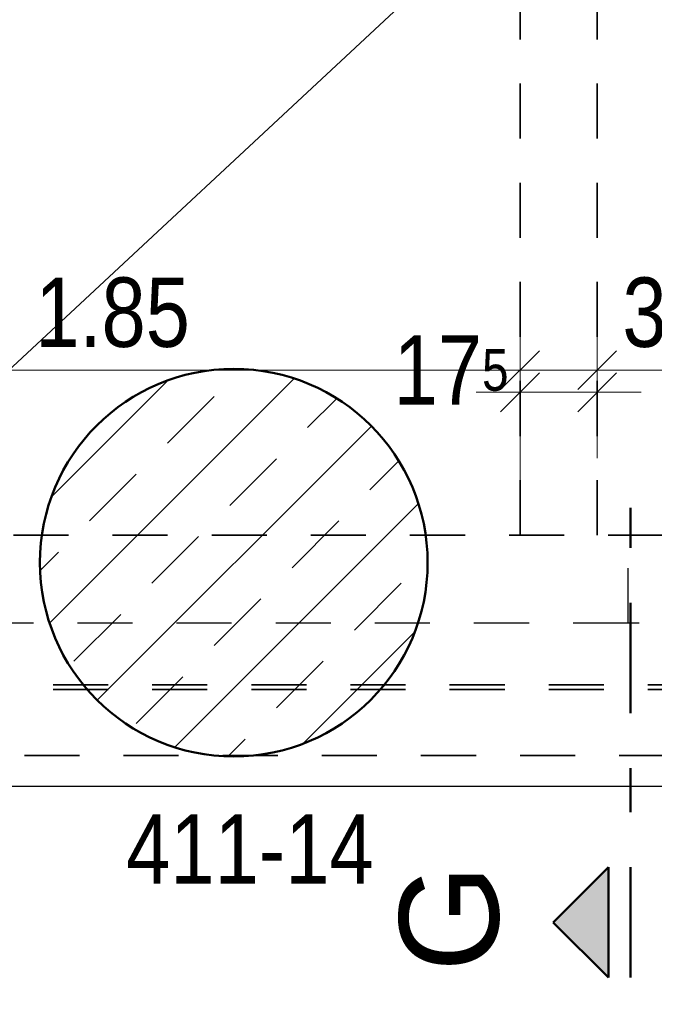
# Model space of a CAD drawing. Header units: millimetres. Extents: x -50 to 85, y 0 to 206.
# Tile 96 of 152: x 41.03 to 42.47, y 20.29 to 22.53. Entities that reach past the tile are written whole.
import ezdxf

# ---------------------------------------------------------------- set-up
doc = ezdxf.new("R2010")
doc.units = ezdxf.units.MM
doc.linetypes.add('DASHDOT', pattern=[1, 0.5, -0.25, 0, -0.25])
doc.linetypes.add('HIDDEN', pattern=[0.375, 0.25, -0.125])
doc.layers.add('Schraffuren', color=7, linetype='Continuous', lineweight=20)
doc.layers.add('Verdeckte Kanten', color=7, linetype='Continuous', lineweight=20)
doc.styles.add('Arial', font='arial.ttf')
doc.styles.add('Arial Narrow', font='ARIALN.TTF')
doc.dimstyles.new('Arch_Strakon_dimstyle', dxfattribs={"dimtxt": 15.75, "dimasz": 1, "dimexe": 1.25, "dimexo": 0.0625, "dimgap": 1, "dimtad": 0, "dimdec": 5, "dimzin": 12, "dimdsep": 46, "dimtxsty": 'Arial Narrow', "dimblk": 'Arrowhead_Tick', "dimsah": 1, "dimcen": 0, "dimse1": 1, "dimse2": 1, "dimclrd": 6, "dimclrt": 2, "dimazin": 0, "dimtfac": 1, "dimtdec": 4, "dimtmove": 0, "dimatfit": 3, "dimldrblk": 'NONE', "dimfxl": 1, "dimtvp": 1, "dimtolj": 1, "dimtzin": 0, "dimlwd": 13, "dimarcsym": 2})

# ---------------------------------------------------------------- blocks, each defined once
blk = doc.blocks.new('Arrowhead_Tick')
at = {"color": 0, "linetype": 'Continuous', "lineweight": -2}
for p, q in [((0, 20), (0, -10)), ((-1, 0), (0, 0)), ((10, 0), (0, 0))]:
    blk.add_line(p, q, dxfattribs=at)
at = {"color": 2, "linetype": 'Continuous', "lineweight": 35}
blk.add_line((4.42, 4.42), (-4.42, -4.42), dxfattribs=at)
blk = doc.blocks.new('*D58')
at = {"layer": 'Defpoints', "color": 0}
for p in [(42.1663, 21.7324), (40.3165, 21.533), (42.1663, 21.358)]:
    blk.add_point(p, dxfattribs=at)
at = {"layer": 'Schraffuren', "color": 6, "linetype": 'Continuous', "lineweight": 13}
blk.add_line((40.3265, 21.7324), (42.1563, 21.7324), dxfattribs=at)
at = {"layer": 'Schraffuren', "color": 6, "lineweight": 13, "xscale": 0.01, "yscale": 0.01, "zscale": 0.01}
blk.add_blockref('Arrowhead_Tick', (42.1663, 21.7324), dxfattribs=at)
at = {"layer": 'Schraffuren', "color": 6, "lineweight": 13, "xscale": 0.01, "yscale": 0.01, "zscale": 0.01, "rotation": 180}
blk.add_blockref('Arrowhead_Tick', (40.3165, 21.7324), dxfattribs=at)
at = {"layer": 'Schraffuren', "color": 2, "lineweight": 35, "insert": (41.2414, 21.8629), "char_height": 0.1575, "attachment_point": 5, "style": 'Arial Narrow'}
blk.add_mtext('\\A1;1.85', dxfattribs=at)
blk = doc.blocks.new('_None')
blk = doc.blocks.new('*D59')
at = {"layer": 'Defpoints', "color": 0}
for p in [(42.3413, 21.6824), (42.1663, 21.358), (42.3413, 21.358)]:
    blk.add_point(p, dxfattribs=at)
at = {"layer": 'Schraffuren', "color": 6, "linetype": 'Continuous', "lineweight": 13}
blk.add_line((42.1763, 21.6824), (42.3313, 21.6824), dxfattribs=at)
at = {"layer": 'Schraffuren', "color": 6, "lineweight": 13, "xscale": 0.01, "yscale": 0.01, "zscale": 0.01}
blk.add_blockref('Arrowhead_Tick', (42.3413, 21.6824), dxfattribs=at)
at = {"layer": 'Schraffuren', "color": 6, "lineweight": 13, "xscale": 0.01, "yscale": 0.01, "zscale": 0.01, "rotation": 180}
blk.add_blockref('Arrowhead_Tick', (42.1663, 21.6824), dxfattribs=at)
at = {"layer": 'Schraffuren', "color": 2, "lineweight": 35, "insert": (42.0097, 21.7324), "char_height": 0.1575, "attachment_point": 5, "style": 'Arial Narrow'}
blk.add_mtext('\\A1;17{\\A1;\\H.6x;\\S5;}', dxfattribs=at)
blk = doc.blocks.new('*D60')
at = {"layer": 'Defpoints', "color": 0}
for p in [(42.7165, 21.7324), (42.3413, 21.358), (42.7165, 21.358)]:
    blk.add_point(p, dxfattribs=at)
at = {"layer": 'Schraffuren', "color": 6, "linetype": 'Continuous', "lineweight": 13}
blk.add_line((42.3513, 21.7324), (42.7065, 21.7324), dxfattribs=at)
at = {"layer": 'Schraffuren', "color": 6, "lineweight": 13, "xscale": 0.01, "yscale": 0.01, "zscale": 0.01}
blk.add_blockref('Arrowhead_Tick', (42.7165, 21.7324), dxfattribs=at)
at = {"layer": 'Schraffuren', "color": 6, "lineweight": 13, "xscale": 0.01, "yscale": 0.01, "zscale": 0.01, "rotation": 180}
blk.add_blockref('Arrowhead_Tick', (42.3413, 21.7324), dxfattribs=at)
at = {"layer": 'Schraffuren', "color": 2, "lineweight": 35, "insert": (42.5289, 21.8629), "char_height": 0.1575, "attachment_point": 5, "style": 'Arial Narrow'}
blk.add_mtext('\\A1;37{\\A1;\\H.6x;\\S5;}', dxfattribs=at)
blk = doc.blocks.new('*D346')
at = {"color": 6, "linetype": 'Continuous', "lineweight": 13}
blk.add_line((40.7995, 19.343), (40.7995, 21.2855), dxfattribs=at)
at = {"layer": 'Defpoints', "color": 0}
for p in [(40.7995, 21.2955), (41.5165, 21.2955), (42.9463, 19.333)]:
    blk.add_point(p, dxfattribs=at)
at = {"color": 6, "lineweight": 13, "xscale": 0.01, "yscale": 0.01, "zscale": 0.01}
for p, rotation in [((40.7995, 21.2955), 90), ((40.7995, 19.333), 270)]:
    blk.add_blockref('Arrowhead_Tick', p, dxfattribs=dict(at, rotation=rotation))
at = {"color": 2, "lineweight": 35, "insert": (40.6691, 20.3143), "char_height": 0.1575, "attachment_point": 5, "rotation": 90, "style": 'Arial Narrow'}
blk.add_mtext('\\A1;1.96{\\A1;\\H.6x;\\S5;}', dxfattribs=at)
blk = doc.blocks.new('*D347')
at = {"color": 6, "linetype": 'Continuous', "lineweight": 13}
blk.add_line((40.7995, 21.3055), (40.7995, 23.1055), dxfattribs=at)
at = {"layer": 'Defpoints', "color": 0}
for p in [(40.7995, 23.1155), (42.2538, 23.1155), (41.5165, 21.2955)]:
    blk.add_point(p, dxfattribs=at)
at = {"color": 6, "lineweight": 13, "xscale": 0.01, "yscale": 0.01, "zscale": 0.01}
for p, rotation in [((40.7995, 23.1155), 90), ((40.7995, 21.2955), 270)]:
    blk.add_blockref('Arrowhead_Tick', p, dxfattribs=dict(at, rotation=rotation))
at = {"color": 2, "lineweight": 35, "insert": (40.6691, 22.2055), "char_height": 0.1575, "attachment_point": 5, "rotation": 90, "style": 'Arial Narrow'}
blk.add_mtext('\\A1;1.82', dxfattribs=at)
blk = doc.blocks.new('*D358')
at = {"color": 6, "linetype": 'Continuous', "lineweight": 13}
blk.add_line((67.5862, 21.3055), (67.5862, 23.1055), dxfattribs=at)
at = {"layer": 'Defpoints', "color": 0}
for p in [(42.2538, 23.1155), (67.5862, 23.1155), (41.5165, 21.2955)]:
    blk.add_point(p, dxfattribs=at)
at = {"color": 6, "lineweight": 13, "xscale": 0.01, "yscale": 0.01, "zscale": 0.01}
for p, rotation in [((67.5862, 23.1155), 90), ((67.5862, 21.2955), 270)]:
    blk.add_blockref('Arrowhead_Tick', p, dxfattribs=dict(at, rotation=rotation))
at = {"color": 2, "lineweight": 35, "insert": (67.4557, 22.2055), "char_height": 0.1575, "attachment_point": 5, "rotation": 90, "style": 'Arial Narrow'}
blk.add_mtext('\\A1;1.82', dxfattribs=at)
blk = doc.blocks.new('*D408')
at = {"color": 6, "linetype": 'Continuous', "lineweight": 13}
blk.add_line((39.4463, 19.558), (39.4463, 20.848), dxfattribs=at)
at = {"layer": 'Defpoints', "color": 0}
for p in [(39.4463, 20.858), (40.0664, 20.858), (42.4456, 19.548)]:
    blk.add_point(p, dxfattribs=at)
at = {"color": 6, "lineweight": 13, "xscale": 0.01, "yscale": 0.01, "zscale": 0.01}
for p, rotation in [((39.4463, 20.858), 90), ((39.4463, 19.548), 270)]:
    blk.add_blockref('Arrowhead_Tick', p, dxfattribs=dict(at, rotation=rotation))
at = {"color": 2, "lineweight": 35, "insert": (39.3159, 20.203), "char_height": 0.1575, "attachment_point": 5, "rotation": 90, "style": 'Arial Narrow'}
blk.add_mtext('\\A1;1.31', dxfattribs=at)
blk = doc.blocks.new('*D412')
at = {"color": 6, "linetype": 'Continuous', "lineweight": 13}
blk.add_line((40.3265, 22.7002), (42.7065, 22.7002), dxfattribs=at)
at = {"layer": 'Defpoints', "color": 0}
for p in [(40.3165, 23.058), (42.7165, 23.058), (42.7165, 22.7002)]:
    blk.add_point(p, dxfattribs=at)
at = {"color": 6, "lineweight": 13, "xscale": 0.01, "yscale": 0.01, "zscale": 0.01}
blk.add_blockref('Arrowhead_Tick', (42.7165, 22.7002), dxfattribs=at)
at = {"color": 6, "lineweight": 13, "xscale": 0.01, "yscale": 0.01, "zscale": 0.01, "rotation": 180}
blk.add_blockref('Arrowhead_Tick', (40.3165, 22.7002), dxfattribs=at)
at = {"color": 2, "lineweight": 35, "insert": (41.5165, 22.8306), "char_height": 0.1575, "attachment_point": 5, "style": 'Arial Narrow'}
blk.add_mtext('\\A1;2.40', dxfattribs=at)

msp = doc.modelspace()

# ---------------------------------------------------------------- hatches: boundary and pattern name
at = {"lineweight": 35, "true_color": 0x0000ff}
msp.add_hatch(color=5, dxfattribs=at).paths.add_polyline_path([(42.2416338, 20.4790378), (42.3666338, 20.3540378), (42.3666338, 20.6040378)])
at = {"layer": 'Schraffuren', "lineweight": 13}
h = msp.add_hatch(dxfattribs=at)
h.set_pattern_fill('bB', color=6, scale=0.01, angle=45, style=0, pattern_type=2)
h.set_pattern_definition([(45, (0, 0), (-0.14142136, 0.14142136), [0.15, -0.1]), (45, (-0.07071, 0.07071), (-0.14142136, 0.14142136), [])])
h.paths.add_polyline_path([(41.9565252, 21.2955376), (41.9564852, 21.30147), (41.9563652, 21.3074014), (41.9561653, 21.3133306), (41.9558854, 21.3192565), (41.9555257, 21.3251782), (41.9550862, 21.3310945), (41.9545669, 21.3370043), (41.953968, 21.3429066), (41.9532896, 21.3488002), (41.9525317, 21.3546842), (41.9516946, 21.3605574), (41.9507784, 21.3664188), (41.9497833, 21.3722673), (41.9487094, 21.3781019), (41.9475569, 21.3839214), (41.946326, 21.3897249), (41.945017, 21.3955113), (41.9436302, 21.4012795), (41.9421656, 21.4070285), (41.9406237, 21.4127572), (41.9390047, 21.4184646), (41.9373089, 21.4241496), (41.9355366, 21.4298113), (41.9336882, 21.4354485), (41.9317638, 21.4410603), (41.929764, 21.4466457), (41.9276891, 21.4522036), (41.9255394, 21.457733), (41.9233154, 21.4632329), (41.9210174, 21.4687023), (41.9186459, 21.4741403), (41.9162013, 21.4795458), (41.913684, 21.4849178), (41.9110945, 21.4902554), (41.9084333, 21.4955576), (41.9057009, 21.5008235), (41.9028977, 21.506052), (41.9000242, 21.5112423), (41.897081, 21.5163933), (41.8940687, 21.5215042), (41.8909877, 21.526574), (41.8878386, 21.5316018), (41.8846221, 21.5365867), (41.8813386, 21.5415278), (41.8779888, 21.5464241), (41.8745733, 21.5512749), (41.8710927, 21.5560791), (41.8675476, 21.560836), (41.8639387, 21.5655447), (41.8602667, 21.5702043), (41.8565322, 21.5748139), (41.8527358, 21.5793728), (41.8488784, 21.58388), (41.8449605, 21.5883349), (41.8409829, 21.5927365), (41.8369463, 21.5970841), (41.8328515, 21.6013769), (41.8286992, 21.605614), (41.8244901, 21.6097948), (41.820225, 21.6139185), (41.8159047, 21.6179843), (41.81153, 21.6219915), (41.8071017, 21.6259393), (41.8026205, 21.6298271), (41.7980874, 21.633654), (41.793503, 21.6374196), (41.7888683, 21.6411229), (41.7841841, 21.6447635), (41.7794512, 21.6483405), (41.7746705, 21.6518534), (41.7698429, 21.6553016), (41.7649693, 21.6586843), (41.7600504, 21.662001), (41.7550873, 21.6652511), (41.7500809, 21.668434), (41.7450319, 21.6715491), (41.7399415, 21.6745958), (41.7348104, 21.6775737), (41.7296396, 21.680482), (41.7244301, 21.6833204), (41.7191828, 21.6860883), (41.7138987, 21.6887852), (41.7085786, 21.6914106), (41.7032237, 21.6939641), (41.6978348, 21.6964451), (41.692413, 21.6988532), (41.6869591, 21.701188), (41.6814743, 21.7034491), (41.6759595, 21.705636), (41.6704158, 21.7077483), (41.664844, 21.7097857), (41.6592453, 21.7117478), (41.6536206, 21.7136343), (41.6479711, 21.7154447), (41.6422976, 21.7171788), (41.6366012, 21.7188362), (41.6308831, 21.7204167), (41.6251441, 21.72192), (41.6193854, 21.7233457), (41.613608, 21.7246936), (41.6078129, 21.7259636), (41.6020013, 21.7271553), (41.5961741, 21.7282685), (41.5903324, 21.7293031), (41.5844773, 21.7302588), (41.5786099, 21.7311354), (41.5727311, 21.7319329), (41.5668422, 21.7326511), (41.5609441, 21.7332897), (41.5550379, 21.7338488), (41.5491247, 21.7343283), (41.5432056, 21.7347279), (41.5372817, 21.7350477), (41.531354, 21.7352876), (41.5254235, 21.7354476), (41.5194915, 21.7355276), (41.5135589, 21.7355276), (41.5076269, 21.7354476), (41.5016965, 21.7352876), (41.4957687, 21.7350477), (41.4898448, 21.7347279), (41.4839257, 21.7343283), (41.4780125, 21.7338488), (41.4721063, 21.7332897), (41.4662083, 21.7326511), (41.4603193, 21.7319329), (41.4544406, 21.7311354), (41.4485731, 21.7302588), (41.442718, 21.7293031), (41.4368764, 21.7282685), (41.4310492, 21.7271553), (41.4252375, 21.7259636), (41.4194424, 21.7246936), (41.413665, 21.7233457), (41.4079063, 21.72192), (41.4021674, 21.7204167), (41.3964492, 21.7188362), (41.3907528, 21.7171788), (41.3850794, 21.7154447), (41.3794298, 21.7136343), (41.3738051, 21.7117478), (41.3682064, 21.7097857), (41.3626346, 21.7077483), (41.3570909, 21.705636), (41.3515761, 21.7034491), (41.3460913, 21.701188), (41.3406375, 21.6988532), (41.3352156, 21.6964451), (41.3298267, 21.6939641), (41.3244718, 21.6914106), (41.3191518, 21.6887852), (41.3138676, 21.6860883), (41.3086203, 21.6833204), (41.3034108, 21.680482), (41.29824, 21.6775737), (41.2931089, 21.6745958), (41.2880185, 21.6715491), (41.2829696, 21.668434), (41.2779631, 21.6652511), (41.273, 21.662001), (41.2680812, 21.6586843), (41.2632075, 21.6553016), (41.2583799, 21.6518534), (41.2535992, 21.6483405), (41.2488663, 21.6447635), (41.2441821, 21.6411229), (41.2395474, 21.6374196), (41.234963, 21.633654), (41.2304299, 21.6298271), (41.2259487, 21.6259393), (41.2215204, 21.6219915), (41.2171457, 21.6179843), (41.2128254, 21.6139185), (41.2085603, 21.6097948), (41.2043512, 21.605614), (41.2001989, 21.6013769), (41.1961041, 21.5970841), (41.1920675, 21.5927365), (41.1880899, 21.5883349), (41.1841721, 21.58388), (41.1803146, 21.5793728), (41.1765183, 21.5748139), (41.1727837, 21.5702043), (41.1691117, 21.5655447), (41.1655028, 21.560836), (41.1619577, 21.5560791), (41.1584771, 21.5512749), (41.1550616, 21.5464241), (41.1517118, 21.5415278), (41.1484283, 21.5365867), (41.1452118, 21.5316018), (41.1420627, 21.526574), (41.1389817, 21.5215042), (41.1359694, 21.5163933), (41.1330262, 21.5112423), (41.1301528, 21.506052), (41.1273496, 21.5008235), (41.1246171, 21.4955576), (41.1219559, 21.4902554), (41.1193664, 21.4849178), (41.1168491, 21.4795458), (41.1144045, 21.4741403), (41.112033, 21.4687023), (41.109735, 21.4632329), (41.107511, 21.457733), (41.1053613, 21.4522036), (41.1032864, 21.4466457), (41.1012866, 21.4410603), (41.0993623, 21.4354485), (41.0975138, 21.4298113), (41.0957415, 21.4241496), (41.0940457, 21.4184646), (41.0924267, 21.4127572), (41.0908848, 21.4070285), (41.0894203, 21.4012795), (41.0880334, 21.3955113), (41.0867244, 21.3897249), (41.0854936, 21.3839214), (41.0843411, 21.3781019), (41.0832672, 21.3722673), (41.082272, 21.3664188), (41.0813558, 21.3605574), (41.0805187, 21.3546842), (41.0797609, 21.3488002), (41.0790824, 21.3429066), (41.0784835, 21.3370043), (41.0779643, 21.3310945), (41.0775247, 21.3251782), (41.077165, 21.3192565), (41.0768851, 21.3133306), (41.0766852, 21.3074014), (41.0765652, 21.30147), (41.0765252, 21.2955376), (41.0765652, 21.2896051), (41.0766852, 21.2836738), (41.0768851, 21.2777446), (41.077165, 21.2718186), (41.0775247, 21.2658969), (41.0779643, 21.2599807), (41.0784835, 21.2540708), (41.0790824, 21.2481686), (41.0797609, 21.2422749), (41.0805187, 21.2363909), (41.0813558, 21.2305177), (41.082272, 21.2246563), (41.0832672, 21.2188078), (41.0843411, 21.2129732), (41.0854936, 21.2071537), (41.0867244, 21.2013502), (41.0880334, 21.1955638), (41.0894203, 21.1897956), (41.0908848, 21.1840467), (41.0924267, 21.178318), (41.0940457, 21.1726106), (41.0957415, 21.1669255), (41.0975138, 21.1612639), (41.0993623, 21.1556266), (41.1012866, 21.1500148), (41.1032864, 21.1444294), (41.1053613, 21.1388716), (41.107511, 21.1333421), (41.109735, 21.1278422), (41.112033, 21.1223728), (41.1144045, 21.1169348), (41.1168491, 21.1115293), (41.1193664, 21.1061573), (41.1219559, 21.1008197), (41.1246171, 21.0955175), (41.1273496, 21.0902516), (41.1301528, 21.0850231), (41.1330262, 21.0798329), (41.1359694, 21.0746818), (41.1389817, 21.0695709), (41.1420627, 21.0645011), (41.1452118, 21.0594733), (41.1484283, 21.0544884), (41.1517118, 21.0495473), (41.1550616, 21.044651), (41.1584771, 21.0398002), (41.1619577, 21.034996), (41.1655028, 21.0302391), (41.1691117, 21.0255304), (41.1727837, 21.0208709), (41.1765183, 21.0162612), (41.1803146, 21.0117024), (41.1841721, 21.0071951), (41.1880899, 21.0027402), (41.1920675, 20.9983386), (41.1961041, 20.993991), (41.2001989, 20.9896983), (41.2043512, 20.9854611), (41.2085603, 20.9812803), (41.2128254, 20.9771566), (41.2171457, 20.9730908), (41.2215204, 20.9690837), (41.2259487, 20.9651358), (41.2304299, 20.9612481), (41.234963, 20.9574211), (41.2395474, 20.9536556), (41.2441821, 20.9499522), (41.2488663, 20.9463117), (41.2535992, 20.9427346), (41.2583799, 20.9392217), (41.2632075, 20.9357736), (41.2680812, 20.9323908), (41.273, 20.9290741), (41.2779631, 20.925824), (41.2829696, 20.9226411), (41.2880185, 20.919526), (41.2931089, 20.9164793), (41.29824, 20.9135015), (41.3034108, 20.9105931), (41.3086203, 20.9077547), (41.3138676, 20.9049868), (41.3191518, 20.9022899), (41.3244718, 20.8996645), (41.3298267, 20.8971111), (41.3352156, 20.8946301), (41.3406375, 20.8922219), (41.3460913, 20.8898871), (41.3515761, 20.8876261), (41.3570909, 20.8854392), (41.3626346, 20.8833268), (41.3682064, 20.8812894), (41.3738051, 20.8793273), (41.3794298, 20.8774409), (41.3850794, 20.8756304), (41.3907528, 20.8738964), (41.3964492, 20.8722389), (41.4021674, 20.8706584), (41.4079063, 20.8691552), (41.413665, 20.8677294), (41.4194424, 20.8663815), (41.4252375, 20.8651116), (41.4310492, 20.8639199), (41.4368764, 20.8628066), (41.442718, 20.8617721), (41.4485731, 20.8608164), (41.4544406, 20.8599397), (41.4603193, 20.8591422), (41.4662083, 20.8584241), (41.4721063, 20.8577854), (41.4780125, 20.8572263), (41.4839257, 20.8567469), (41.4898448, 20.8563472), (41.4957687, 20.8560274), (41.5016965, 20.8557875), (41.5076269, 20.8556276), (41.5135589, 20.8555476), (41.5194915, 20.8555476), (41.5254235, 20.8556276), (41.531354, 20.8557875), (41.5372817, 20.8560274), (41.5432056, 20.8563472), (41.5491247, 20.8567469), (41.5550379, 20.8572263), (41.5609441, 20.8577854), (41.5668422, 20.8584241), (41.5727311, 20.8591422), (41.5786099, 20.8599397), (41.5844773, 20.8608164), (41.5903324, 20.8617721), (41.5961741, 20.8628066), (41.6020013, 20.8639199), (41.6078129, 20.8651116), (41.613608, 20.8663815), (41.6193854, 20.8677294), (41.6251441, 20.8691552), (41.6308831, 20.8706584), (41.6366012, 20.8722389), (41.6422976, 20.8738964), (41.6479711, 20.8756304), (41.6536206, 20.8774409), (41.6592453, 20.8793273), (41.664844, 20.8812894), (41.6704158, 20.8833268), (41.6759595, 20.8854392), (41.6814743, 20.8876261), (41.6869591, 20.8898871), (41.692413, 20.8922219), (41.6978348, 20.8946301), (41.7032237, 20.8971111), (41.7085786, 20.8996645), (41.7138987, 20.9022899), (41.7191828, 20.9049868), (41.7244301, 20.9077547), (41.7296396, 20.9105931), (41.7348104, 20.9135015), (41.7399415, 20.9164793), (41.7450319, 20.919526), (41.7500809, 20.9226411), (41.7550873, 20.925824), (41.7600504, 20.9290741), (41.7649693, 20.9323908), (41.7698429, 20.9357736), (41.7746705, 20.9392217), (41.7794512, 20.9427346), (41.7841841, 20.9463117), (41.7888683, 20.9499522), (41.793503, 20.9536556), (41.7980874, 20.9574211), (41.8026205, 20.9612481), (41.8071017, 20.9651358), (41.81153, 20.9690837), (41.8159047, 20.9730908), (41.820225, 20.9771566), (41.8244901, 20.9812803), (41.8286992, 20.9854611), (41.8328515, 20.9896983), (41.8369463, 20.993991), (41.8409829, 20.9983386), (41.8449605, 21.0027402), (41.8488784, 21.0071951), (41.8527358, 21.0117024), (41.8565322, 21.0162612), (41.8602667, 21.0208709), (41.8639387, 21.0255304), (41.8675476, 21.0302391), (41.8710927, 21.034996), (41.8745733, 21.0398002), (41.8779888, 21.044651), (41.8813386, 21.0495473), (41.8846221, 21.0544884), (41.8878386, 21.0594733), (41.8909877, 21.0645011), (41.8940687, 21.0695709), (41.897081, 21.0746818), (41.9000242, 21.0798329), (41.9028977, 21.0850231), (41.9057009, 21.0902516), (41.9084333, 21.0955175), (41.9110945, 21.1008197), (41.913684, 21.1061573), (41.9162013, 21.1115293), (41.9186459, 21.1169348), (41.9210174, 21.1223728), (41.9233154, 21.1278422), (41.9255394, 21.1333421), (41.9276891, 21.1388716), (41.929764, 21.1444294), (41.9317638, 21.1500148), (41.9336882, 21.1556266), (41.9355366, 21.1612639), (41.9373089, 21.1669255), (41.9390047, 21.1726106), (41.9406237, 21.178318), (41.9421656, 21.1840467), (41.9436302, 21.1897956), (41.945017, 21.1955638), (41.946326, 21.2013502), (41.9475569, 21.2071537), (41.9487094, 21.2129732), (41.9497833, 21.2188078), (41.9507784, 21.2246563), (41.9516946, 21.2305177), (41.9525317, 21.2363909), (41.9532896, 21.2422749), (41.953968, 21.2481686), (41.9545669, 21.2540708), (41.9550862, 21.2599807), (41.9555257, 21.2658969), (41.9558854, 21.2718186), (41.9561653, 21.2777446), (41.9563652, 21.2836738), (41.9564852, 21.2896051)])

# ---------------------------------------------------------------- linework, layer by layer
at = {"color": 5, "linetype": 'Continuous', "lineweight": 18}
msp.add_line((40.066368, 20.8579627), (42.9663736, 23.557968), dxfattribs=at)
at = {"color": 4, "linetype": 'DASHDOT', "lineweight": 50, "ltscale": 0.5}
msp.add_line((42.4166338, 20.3540378), (42.4166338, 21.4198413), dxfattribs=at)
at = {"color": 3, "linetype": 'Continuous', "lineweight": 25}
msp.add_line((43.0370843, 20.787252), (39.9956573, 20.787252), dxfattribs=at)
at = {"color": 4, "linetype": 'Continuous', "lineweight": 50}
for p, q in [((42.3666338, 20.6040378), (42.2416338, 20.4790378)), ((42.3666338, 20.3540378), (42.3666338, 20.6040378)), ((42.2416338, 20.4790378), (42.3666338, 20.3540378))]:
    msp.add_line(p, q, dxfattribs=at)
msp.add_circle((41.5165252, 21.2955376), 0.44, dxfattribs=at)
at = {"layer": 'Verdeckte Kanten', "color": 2, "linetype": 'HIDDEN', "lineweight": 35, "ltscale": 0.5}
for p, q in [((42.1663383, 21.3579627), (42.1663383, 23.057968)), ((42.3413383, 21.3579627), (42.3413383, 23.057968)), ((42.7163736, 21.3579627), (40.316368, 21.3579627)), ((42.8063736, 21.0179627), (40.226368, 21.0179627)), ((42.8063736, 21.0079627), (40.226368, 21.0079627)), ((42.9663736, 20.8579627), (40.066368, 20.8579627))]:
    msp.add_line(p, q, dxfattribs=at)
at = {"layer": 'Verdeckte Kanten', "color": 3, "linetype": 'HIDDEN', "lineweight": 25, "ltscale": 0.5}
for p, q in [((42.4116741, 21.1579655), (42.4116741, 21.3579655)), ((42.4116741, 21.1579655), (40.1165252, 21.1579655)), ((42.6616741, 21.1579655), (42.4116741, 21.1579655))]:
    msp.add_line(p, q, dxfattribs=at)

# ---------------------------------------------------------------- texts
at = {"color": 4, "lineweight": 50, "style": 'Arial'}
msp.add_text('G', height=0.225, rotation=90, dxfattribs=at).set_placement((42.1174236, 20.3666666))
at = {"layer": 'Schraffuren', "color": 2, "lineweight": 35, "style": 'Arial Narrow'}
msp.add_text('411-14', height=0.1575, dxfattribs=at).set_placement((41.2721203, 20.5668631))

# ---------------------------------------------------------------- dimensions: what is measured, and where the dimension line sits
at = {"lineweight": 35}
for base, p1, p2, text, picture, middle in [((40.7995221, 23.1155429), (41.5165252, 21.2955376), (42.2538383, 23.1155429), '1.82', '*D347', (40.7995221, 22.2055402)), ((67.5861533, 23.1155429), (41.5165252, 21.2955376), (42.2538383, 23.1155429), '1.82', '*D358', (67.5861533, 22.2055402)), ((40.7995221, 21.2955376), (42.9463327, 19.3329689), (41.5165252, 21.2955376), '1.96{\\A1;\\H.6x;\\S5;}', '*D346', (40.7995221, 20.3142532)), ((39.4462914, 20.8579627), (42.44556, 19.547962), (40.066368, 20.8579627), '1.31', '*D408', (39.4462914, 20.2029623))]:
    dim = msp.add_linear_dim(base=base, p1=p1, p2=p2, angle=90, text=text, dimstyle='Arch_Strakon_dimstyle', override={"dimscale": 0.01, "dimtxt": 15.75, "dimasz": 1, "dimgap": 5, "dimtad": 1, "dimjust": 0, "dimtih": 0, "dimtoh": 0, "dimdec": 5, "dimdsep": 46, "dimtxsty": 'Arial Narrow', "dimclrd": 6, "dimclrt": 2, "dimtix": 1, "dimtofl": 255, "dimtmove": 0, "dimatfit": 2, "dimfxl": 0, "dimfxlon": 0, "dimtvp": 31.746032, "dimlwd": 13}, dxfattribs=at)
    dim.commit()
    dim.dimension.update_dxf_attribs({"geometry": picture, "text_midpoint": middle, "dimtype": 160})
dim = msp.add_linear_dim(base=(42.7165252, 22.700238), p1=(40.3165252, 23.057968), p2=(42.7165252, 23.057968), text='2.40', dimstyle='Arch_Strakon_dimstyle', override={"dimscale": 0.01, "dimtxt": 15.75, "dimasz": 1, "dimgap": 5, "dimtad": 1, "dimjust": 0, "dimtih": 0, "dimtoh": 0, "dimdec": 5, "dimdsep": 46, "dimtxsty": 'Arial Narrow', "dimclrd": 6, "dimclrt": 2, "dimtix": 1, "dimtofl": 255, "dimtmove": 0, "dimatfit": 2, "dimfxl": 0, "dimfxlon": 0, "dimtvp": 31.746032, "dimlwd": 13}, dxfattribs=at)
dim.commit()
dim.dimension.update_dxf_attribs({"geometry": '*D412', "text_midpoint": (41.5165252, 22.700238), "dimtype": 160})
at = {"layer": 'Schraffuren', "lineweight": 35}
for base, p1, p2, text, override, picture, middle in [((42.1663383, 21.7324476), (40.3165252, 21.5329655), (42.1663383, 21.3579627), '1.85', {"dimscale": 0.01, "dimtxt": 15.75, "dimasz": 1, "dimgap": 5, "dimtad": 1, "dimjust": 0, "dimtih": 0, "dimtoh": 0, "dimdec": 6, "dimdsep": 46, "dimtxsty": 'Arial Narrow', "dimclrd": 6, "dimclrt": 2, "dimtix": 1, "dimtofl": 255, "dimtmove": 0, "dimatfit": 2, "dimfxl": 0, "dimfxlon": 0, "dimtvp": 31.746032, "dimlwd": 13}, '*D58', (41.2414318, 21.7324476)), ((42.7165252, 21.7324476), (42.3413383, 21.3579627), (42.7165252, 21.3579655), '37{\\A1;\\H.6x;\\S5;}', {"dimscale": 0.01, "dimtxt": 15.75, "dimasz": 1, "dimgap": 5, "dimtad": 1, "dimjust": 0, "dimtih": 0, "dimtoh": 0, "dimdec": 6, "dimdsep": 46, "dimtxsty": 'Arial Narrow', "dimclrd": 6, "dimclrt": 2, "dimtix": 1, "dimtofl": 255, "dimtmove": 0, "dimatfit": 2, "dimfxl": 0, "dimfxlon": 0, "dimtvp": 31.746032, "dimlwd": 13}, '*D60', (42.5289318, 21.7324476)), ((42.3413383, 21.6824476), (42.1663383, 21.3579627), (42.3413383, 21.3579627), '17{\\A1;\\H.6x;\\S5;}', {"dimscale": 0.01, "dimtxt": 15.75, "dimasz": 1, "dimgap": 5, "dimtad": 0, "dimjust": 0, "dimtih": 0, "dimtoh": 0, "dimdec": 6, "dimdsep": 46, "dimtxsty": 'Arial Narrow', "dimclrd": 6, "dimclrt": 2, "dimtix": 0, "dimtofl": 255, "dimtmove": 2, "dimatfit": 2, "dimfxl": 0, "dimfxlon": 0, "dimtvp": 31.746032, "dimlwd": 13}, '*D59', (42.0097314, 21.7324476))]:
    dim = msp.add_linear_dim(base=base, p1=p1, p2=p2, text=text, dimstyle='Arch_Strakon_dimstyle', override=override, dxfattribs=at)
    dim.commit()
    dim.dimension.update_dxf_attribs({"geometry": picture, "text_midpoint": middle, "dimtype": 160})

doc.saveas('drawing.dxf')
